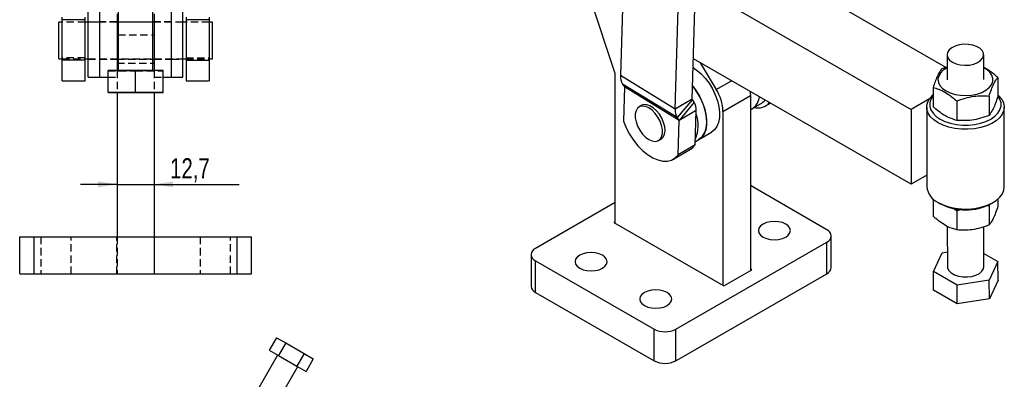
# Model space of a CAD drawing. Extents: x 144 to 818, y 5 to 576.
# Tile 34 of 49: x 479 to 818, y 221 to 346. Entities that reach past the tile are written whole.
import ezdxf

# ---------------------------------------------------------------- set-up
doc = ezdxf.new("R2010")
doc.units = 0
doc.header["$LTSCALE"] = 2
doc.linetypes.add('HIDDEN', pattern=[1.905, 1.27, -0.635])
doc.layers.get('0').update_dxf_attribs({"linetype": 'CONTINUOUS'})
doc.styles.add('SLDTEXTSTYLE0', font='TXT', dxfattribs={"width": 0.75})
doc.dimstyles.new('SLDDIMSTYLE2', dxfattribs={"dimtxt": 7, "dimasz": 6.604, "dimexe": 0, "dimexo": 0.0625, "dimgap": 1.75, "dimtad": 1, "dimdec": 3, "dimrnd": 1e-09, "dimzin": 12, "dimtxsty": 'SLDTEXTSTYLE0', "dimsah": 1, "dimcen": 0.09, "dimazin": 3, "dimtfac": 1, "dimtdec": 3, "dimtmove": 0, "dimatfit": 3, "dimtolj": 1, "dimtzin": 12})

# ---------------------------------------------------------------- blocks, each defined once
blk = doc.blocks.new('_D_5')
at = {"color": 179, "linetype": 'CONTINUOUS'}
for p, q in [((512.2, 288.83), (499.5, 288.83)), ((512.2, 288.83), (524.9, 288.83)), ((524.9, 288.83), (554.26, 288.83))]:
    blk.add_line(p, q, dxfattribs=at)
for points in [[(512.2, 288.83), (505.59, 289.85), (505.59, 287.82)], [(524.9, 288.83), (531.5, 287.82), (531.5, 289.85)]]:
    blk.add_solid(points, dxfattribs=at)
at = {"color": 179, "linetype": 'CONTINUOUS', "insert": (530.47, 297.86, -36.79), "char_height": 7, "attachment_point": 1, "style": 'SLDTEXTSTYLE0'}
blk.add_mtext('12,7', dxfattribs=at)

msp = doc.modelspace()

# ---------------------------------------------------------------- linework, layer by layer
at = {"color": 7, "linetype": 'CONTINUOUS'}
for p, q in [((687.6418, 388.0725), (685.858, 326.423)), ((710.6617, 318.2084), (712.4454, 379.8578)), ((704.7536, 314.7978), (706.5374, 376.4472)), ((741.382, 361.9712), (798.2385, 329.2412)), ((711.7999, 357.5464), (786.1595, 314.7405)), ((502.1987, 325.8042), (502.1987, 351.2041)), ((506.1987, 325.8042), (506.1987, 351.2041)), ((530.8987, 325.8042), (530.8987, 351.2041)), ((534.8987, 325.8042), (534.8987, 351.2041)), ((684.017, 327.0692), (675.6323, 352.5894)), ((512.1987, 347.7453), (512.1987, 340.4869)), ((512.5487, 349.0914), (512.5487, 328.102)), ((524.5487, 328.102), (524.5487, 349.0914)), ((524.8987, 347.7453), (524.8987, 340.4869)), ((493.1612, 344.8542), (492.0487, 344.8542)), ((492.0487, 332.1541), (492.0487, 344.8542)), ((501.0987, 345.708), (493.1612, 345.708)), ((493.1612, 331.6905), (493.1612, 345.708)), ((501.0987, 345.708), (501.0987, 346.5423)), ((501.0987, 331.6905), (501.0987, 345.708)), ((502.1987, 344.8542), (501.0987, 344.8542)), ((535.9987, 344.8542), (534.8987, 344.8542)), ((535.9987, 346.5423), (535.9987, 345.708)), ((543.9362, 345.708), (535.9987, 345.708)), ((535.9987, 345.708), (535.9987, 331.6905)), ((543.9362, 345.708), (543.9362, 331.6905)), ((545.0487, 344.8542), (543.9362, 344.8542)), ((545.0487, 332.1541), (545.0487, 344.8542)), ((512.1987, 340.4869), (512.1987, 328.1017)), ((524.8987, 340.4869), (524.8987, 328.1017)), ((798.5775, 333.5849), (798.588, 324.9837)), ((811.2196, 324.9991), (811.2091, 333.6003)), ((492.0487, 332.1541), (493.1612, 332.1541)), ((501.0987, 331.6905), (493.1612, 331.6905)), ((493.1612, 324.6038), (493.1612, 331.6905)), ((501.0987, 332.1541), (502.1987, 332.1541)), ((501.0987, 324.6038), (501.0987, 331.6905)), ((534.8987, 332.1541), (535.9987, 332.1541)), ((535.9987, 331.6905), (543.9362, 331.6905)), ((535.9987, 331.6905), (535.9987, 324.6038)), ((543.9362, 332.1541), (545.0487, 332.1541)), ((543.9362, 331.6905), (543.9362, 324.6038)), ((786.1909, 288.9369), (711.066, 332.1833)), ((713.3794, 330.8516), (718.9098, 321.6068)), ((518.5487, 328.1068), (509.0487, 328.0991)), ((509.0487, 320.5991), (509.0487, 328.0991)), ((518.5487, 320.6068), (518.5487, 328.1068)), ((528.0487, 328.0991), (518.5487, 328.1068)), ((528.0487, 320.5991), (528.0487, 328.0991)), ((684.017, 275.3692), (684.017, 327.0692)), ((704.7536, 314.7978), (685.858, 326.423)), ((798.5827, 329.3624), (796.74, 328.7135)), ((493.1612, 324.6038), (501.0987, 324.6038)), ((502.1987, 325.8042), (506.1987, 325.8042)), ((506.1987, 325.8042), (509.0487, 325.8042)), ((528.0487, 325.8042), (530.8987, 325.8042)), ((530.8987, 325.8042), (534.8987, 325.8042)), ((535.9987, 324.6038), (543.9362, 324.6038)), ((705.4569, 311.8649), (686.5613, 323.4901)), ((686.5613, 323.4901), (687.1999, 322.5496)), ((816.0585, 325.7452), (816.0666, 319.1002)), ((518.5487, 320.6068), (509.0487, 320.5991)), ((509.0487, 320.5991), (509.0487, 320.5837)), ((509.0487, 320.5837), (518.5487, 320.5759)), ((512.1987, 320.5811), (512.1987, 270.6649)), ((528.0487, 320.5991), (518.5487, 320.6068)), ((518.5487, 320.5759), (528.0487, 320.5837)), ((524.8987, 320.5811), (524.8987, 270.6649)), ((528.0487, 320.5837), (528.0487, 320.5991)), ((687.2087, 322.5131), (686.8658, 310.6627)), ((706.0955, 310.9243), (687.1999, 322.5496)), ((706.1043, 310.8878), (687.2087, 322.5131)), ((721.2331, 314.0269), (730.686, 319.4839)), ((730.686, 319.4839), (730.686, 259.0411)), ((793.7514, 322.2814), (793.7595, 315.6364)), ((693.5485, 316.2892), (692.3002, 315.5685)), ((710.6617, 318.2084), (704.7536, 314.7978)), ((710.6704, 318.1719), (705.4569, 311.8649)), ((711.3091, 317.2314), (706.0955, 310.9243)), ((711.3091, 317.2314), (710.6704, 318.1719)), ((731.2426, 314.8954), (734.2199, 316.6141)), ((736.0021, 315.9526), (737.6292, 316.8919)), ((792.527, 318.4164), (786.1595, 314.7405)), ((801.9164, 317.5811), (801.9245, 310.9361)), ((813.0699, 319.3131), (813.0781, 312.6681)), ((712.0123, 314.2985), (706.1043, 310.8878)), ((711.6695, 302.4481), (712.0123, 314.2985)), ((721.2331, 314.0269), (721.2331, 253.8848)), ((730.686, 314.5741), (731.2426, 314.8954)), ((786.1595, 314.7405), (786.1909, 288.9369)), ((791.5469, 315.5138), (791.5805, 287.9899)), ((818.3173, 288.0225), (818.2837, 315.5464)), ((706.0955, 310.9243), (705.4569, 311.8649)), ((705.7614, 299.0375), (706.1043, 310.8878)), ((712.8578, 304.2821), (717.3238, 306.8602)), ((698.9838, 303.9908), (700.2322, 304.7115)), ((711.6695, 302.4481), (705.7614, 299.0375)), ((711.7032, 303.6155), (712.8578, 304.2821)), ((704.1171, 297.5458), (710.0252, 300.9565)), ((791.5755, 292.0453), (786.1909, 288.9369)), ((757.0351, 273.1778), (730.686, 288.3888)), ((684.017, 282.588), (656.5515, 266.7325)), ((793.7984, 283.746), (793.8057, 277.7911)), ((795.4812, 282.5577), (796.2277, 282.1266)), ((813.1161, 281.4677), (813.3289, 282.0771)), ((813.6844, 282.1479), (814.4299, 282.5808)), ((816.1097, 283.7732), (816.1128, 281.2549)), ((801.03, 280.4796), (801.9625, 279.7358)), ((801.9625, 279.7358), (803.2902, 280.1942)), ((801.9625, 279.7358), (801.9706, 273.0908)), ((812.396, 281.4976), (813.1161, 281.4677)), ((813.1161, 281.4677), (813.1242, 274.8227)), ((684.017, 275.9278), (683.5332, 275.6485)), ((683.5332, 275.6485), (721.4936, 253.7344)), ((798.6498, 274.3221), (798.6667, 260.4746)), ((811.2982, 260.49), (811.2815, 274.1865)), ((478.5487, 257.9649), (478.5487, 270.6649)), ((478.5487, 270.6649), (483.5487, 270.6649)), ((483.5487, 257.9649), (483.5487, 270.6649)), ((483.5487, 270.6649), (553.5487, 270.6649)), ((553.5487, 257.9649), (553.5487, 270.6649)), ((553.5487, 270.6649), (558.5487, 270.6649)), ((558.5487, 257.9649), (558.5487, 270.6649)), ((704.9324, 238.8028), (757.0351, 268.881)), ((757.0351, 257.9651), (757.0351, 268.881)), ((758.5766, 260.1135), (758.5766, 271.0294)), ((793.8289, 258.7504), (796.8175, 265.1826)), ((796.8175, 265.1826), (798.6606, 265.4688)), ((655.0099, 264.5841), (655.0099, 253.6682)), ((656.5515, 262.4356), (697.4892, 238.8028)), ((656.5515, 251.5198), (656.5515, 262.4356)), ((811.2927, 265.0023), (816.136, 262.2142)), ((816.136, 262.2142), (813.1474, 255.7821)), ((816.1439, 255.7633), (816.136, 262.2142)), ((721.4936, 253.7344), (731.1698, 259.3204)), ((731.1698, 259.3204), (730.686, 259.5997)), ((801.9939, 254.0502), (793.8289, 258.7504)), ((793.8368, 252.2995), (793.8289, 258.7504)), ((478.5487, 257.9649), (483.5487, 257.9649)), ((483.5487, 257.9649), (553.5487, 257.9649)), ((553.5487, 257.9649), (558.5487, 257.9649)), ((704.9324, 227.8869), (757.0351, 257.9651)), ((813.1474, 255.7821), (801.9939, 254.0502)), ((813.1553, 249.3312), (813.1474, 255.7821)), ((816.1439, 255.7633), (813.1553, 249.3312)), ((656.5515, 251.5198), (697.4892, 227.8869)), ((802.0017, 247.5993), (793.8368, 252.2995)), ((802.0017, 247.5993), (801.9939, 254.0502)), ((813.1553, 249.3312), (802.0017, 247.5993)), ((697.4892, 227.8869), (697.4892, 238.8028)), ((704.9324, 227.8869), (704.9324, 238.8028)), ((567.1893, 235.868), (564.6893, 231.5379)), ((567.1893, 235.868), (570.3559, 234.0398)), ((564.6893, 231.5379), (567.8559, 229.7096)), ((570.3559, 234.0398), (567.8559, 229.7096)), ((570.3559, 234.0398), (576.6892, 230.3832)), ((567.5585, 229.8814), (560.5585, 217.757)), ((567.8559, 229.7096), (574.1892, 226.0531)), ((576.6892, 230.3832), (574.1892, 226.0531)), ((576.6892, 230.3832), (579.8559, 228.5549)), ((579.8559, 228.5549), (577.3559, 224.2248)), ((567.4867, 213.757), (574.4867, 225.8814)), ((574.1892, 226.0531), (577.3559, 224.2248))]:
    msp.add_line(p, q, dxfattribs=at)
at = {"color": 7, "linetype": 'HIDDEN'}
for p, q in [((493.1612, 345.708), (493.1612, 346.5423)), ((501.0987, 344.9042), (493.1612, 344.9042)), ((501.0987, 344.8542), (493.1612, 344.8542)), ((506.1987, 344.9042), (502.1987, 344.9042)), ((534.8987, 344.8542), (502.1987, 344.8542)), ((512.1987, 344.9541), (506.1987, 344.9541)), ((524.8987, 344.9042), (512.1987, 344.9042)), ((530.8987, 344.9541), (524.8987, 344.9541)), ((534.8987, 344.9042), (530.8987, 344.9042)), ((543.9362, 344.9042), (535.9987, 344.9042)), ((543.9362, 344.8542), (535.9987, 344.8542)), ((543.9362, 346.5423), (543.9362, 345.708)), ((512.5487, 340.4869), (524.5487, 340.4869)), ((501.0987, 332.5247), (493.1612, 332.5247)), ((493.1612, 332.1541), (501.0987, 332.1541)), ((493.1612, 332.1042), (501.0987, 332.1042)), ((502.1987, 332.1541), (534.8987, 332.1541)), ((502.1987, 332.1042), (506.1987, 332.1042)), ((506.1987, 332.0542), (512.1987, 332.0542)), ((512.1987, 332.1042), (524.8987, 332.1042)), ((512.1987, 330.6649), (524.8987, 330.6649)), ((524.8987, 332.0542), (530.8987, 332.0542)), ((530.8987, 332.1042), (534.8987, 332.1042)), ((535.9987, 332.5247), (543.9362, 332.5247)), ((535.9987, 332.1541), (543.9362, 332.1541)), ((535.9987, 332.1042), (543.9362, 332.1042)), ((509.0487, 328.0837), (518.5487, 328.0759)), ((512.1987, 328.1017), (512.1987, 320.5811)), ((512.5487, 328.102), (512.5487, 328.0914)), ((518.5487, 328.0759), (528.0487, 328.0837)), ((524.5487, 328.0914), (524.5487, 328.102)), ((524.8987, 328.1017), (524.8987, 320.5811)), ((509.0487, 325.8042), (512.1987, 325.8042)), ((524.8987, 325.8042), (528.0487, 325.8042)), ((518.5487, 320.5759), (518.5487, 320.6068)), ((483.5487, 257.9649), (483.5487, 270.6649)), ((485.7987, 270.6649), (485.7987, 257.9649)), ((496.2987, 257.9649), (496.2987, 270.6649)), ((512.0487, 257.9649), (512.0487, 270.6649)), ((512.1987, 270.6649), (512.1987, 257.9649)), ((524.8987, 270.6649), (524.8987, 257.9649)), ((525.0487, 257.9649), (525.0487, 270.6649)), ((540.7987, 270.6649), (540.7987, 257.9649)), ((551.2987, 257.9649), (551.2987, 270.6649)), ((553.5487, 257.9649), (553.5487, 270.6649))]:
    msp.add_line(p, q, dxfattribs=at)
at = {"color": 8, "linetype": 'CONTINUOUS'}
for p, q in [((512.1987, 340.4869), (512.5487, 340.4869)), ((524.5487, 340.4869), (524.8987, 340.4869)), ((718.9098, 321.6068), (724.1669, 324.6416))]:
    msp.add_line(p, q, dxfattribs=at)
at = {"color": 7, "linetype": 'CONTINUOUS', "flags": 128}
for points in [[(800.4274, 331.0145), (801.6783, 330.4561), (803.1313, 330.0949), (804.6949, 329.9534), (806.2711, 330.0405), (807.7606, 330.3509), (809.07, 330.865), (810.117, 331.5504), (810.8357, 332.3642), (811.1811, 333.2551), (811.1313, 334.1673), (810.6897, 335.0433), (809.8838, 335.8282), (808.7643, 336.4726), (807.4016, 336.9361), (805.8813, 337.1895), (804.299, 337.2169), (802.7539, 337.0165), (801.3433, 336.601), (800.1558, 335.9965), (799.2659, 335.241), (798.7296, 334.3818), (798.5806, 333.4731), (798.8283, 332.5719), (799.457, 331.7348), (800.4274, 331.0145)], [(710.9783, 329.1515), (712.0308, 328.4322), (713.591, 327.1048), (715.0662, 325.5281), (716.4142, 323.7474), (717.596, 321.814), (718.5777, 319.7834), (719.3311, 317.7142), (719.8344, 315.6658), (720.0733, 313.6971), (720.0407, 311.8648), (719.7378, 310.2216), (719.1731, 308.8148), (718.3629, 307.6848), (717.3306, 306.8641), (717.3238, 306.8602)], [(798.5831, 329.0543), (798.5528, 329.0386), (797.2677, 328.2176), (796.2953, 327.2646), (795.6753, 326.2184), (795.4332, 325.1221), (795.5787, 324.0203), (796.106, 322.9584), (796.9935, 321.9796), (798.2049, 321.1242)], [(798.2049, 321.1242), (799.6905, 320.4271), (801.3895, 319.9169), (803.2325, 319.6144), (805.1438, 319.532), (807.0453, 319.6732), (808.8591, 320.0321), (810.5111, 320.594), (811.9334, 321.3359), (813.0679, 322.2275), (813.8683, 323.2323), (814.3016, 324.3091), (814.3501, 325.4138), (814.012, 326.5012), (813.3009, 327.5268), (812.2461, 328.4486), (811.2146, 329.0697)], [(712.8578, 304.2821), (713.2702, 304.5515), (714.2236, 305.4897), (714.9454, 306.7262), (715.4149, 308.2255), (715.6185, 309.9444), (715.5505, 311.8334), (715.2127, 313.8383), (714.6149, 315.9014), (713.7743, 317.9633), (712.715, 319.9646), (711.4676, 321.8479), (710.7922, 322.7185)], [(710.7922, 322.7185), (711.9482, 321.1693), (713.1301, 319.2359), (714.1118, 317.2053), (714.8651, 315.1361), (715.3685, 313.0876), (715.6073, 311.119), (715.5748, 309.2867), (715.2718, 307.6435), (714.7071, 306.2366), (713.897, 305.1066), (712.8646, 304.286), (712.8578, 304.2821)], [(730.5859, 320.9465), (730.6477, 320.3772), (730.686, 319.4839)], [(795.4624, 310.073), (794.0009, 311.0712), (792.8533, 312.1976), (792.0527, 313.4199), (791.6221, 314.7029), (791.574, 316.0096), (791.9097, 317.3026), (792.6195, 318.5446), (793.6831, 319.6999), (793.7545, 319.7631)], [(793.755, 319.3848), (793.7524, 319.3816), (793.0182, 318.2181), (792.6454, 316.999), (792.6454, 315.7614), (793.0181, 314.543), (793.7524, 313.3806), (794.8258, 312.3097), (796.2057, 311.3628)], [(816.0658, 319.7903), (816.4451, 319.4399), (817.4227, 318.2613), (818.0405, 317.0041), (818.2807, 315.7045), (818.1364, 314.3999), (817.6118, 313.1279), (816.7219, 311.9249), (815.4923, 310.8256), (813.9585, 309.8617), (812.1645, 309.0609), (810.162, 308.4461), (808.0085, 308.0352), (805.7661, 307.8398), (803.4991, 307.8657), (801.2729, 308.1121), (799.1515, 308.5719), (797.196, 309.2319), (795.4624, 310.073)], [(796.2057, 311.3628), (797.8502, 310.5687), (799.7094, 309.9514), (801.7267, 309.5298), (803.8409, 309.3166), (805.9877, 309.3184), (808.1018, 309.535), (810.1192, 309.9599), (811.9783, 310.5802), (813.6229, 311.377), (815.0028, 312.3262), (816.0762, 313.3988), (816.8104, 314.5623), (817.1832, 315.7814), (817.1832, 317.019), (816.8104, 318.2374), (816.0762, 319.3998), (816.0663, 319.412)], [(699.3916, 304.2262), (699.93, 304.4793), (700.6131, 305.151), (701.0554, 306.1195), (701.2312, 307.3285), (701.1302, 308.7077), (700.7585, 310.1771), (700.1375, 311.6511), (699.3034, 313.0441), (698.3047, 314.2752), (697.1993, 315.2728), (696.0515, 315.979), (694.928, 316.3526), (693.8942, 316.3721), (693.0101, 316.0362), (692.708, 315.8039)], [(695.642, 304.3217), (696.7731, 303.8274), (697.8385, 303.6789), (698.7762, 303.885), (699.5318, 304.4337), (700.0613, 305.2931), (700.334, 306.4132), (700.334, 307.7289), (700.0613, 309.1639), (699.5318, 310.6346), (698.7762, 312.0557), (697.8385, 313.3444), (696.7731, 314.426), (695.642, 315.2376), (694.5109, 315.732), (693.4455, 315.8804), (692.5078, 315.6743), (691.7522, 315.1257), (691.2227, 314.2663), (690.95, 313.1462), (690.95, 311.8304), (691.2227, 310.3955), (691.7522, 308.9247), (692.5078, 307.5037), (693.4455, 306.2149), (694.5109, 305.1333), (695.642, 304.3217)], [(686.8658, 310.6627), (687.7956, 308.387), (688.9589, 306.1753), (690.3245, 304.087), (691.8558, 302.1782), (693.5114, 300.5003), (695.247, 299.0984), (697.0159, 298.0102), (698.7704, 297.2648), (700.4636, 296.8824), (702.0498, 296.8732), (703.4864, 297.2375), (704.7348, 297.9654), (705.7614, 299.0375)], [(710.0252, 300.9565), (710.6428, 301.3761), (711.6695, 302.4481)], [(795.496, 282.5492), (797.2295, 281.708), (799.1851, 281.048), (801.3065, 280.5883), (803.5327, 280.3419), (805.7996, 280.316), (808.0421, 280.5113), (810.1956, 280.9222), (812.1981, 281.537), (813.9921, 282.3378), (815.5259, 283.3018), (816.7555, 284.401), (817.6454, 285.604), (818.17, 286.8761), (818.3173, 288.0225)], [(742.8929, 270.5997), (743.7711, 271.2604), (744.3232, 272.0299), (744.5115, 272.8556), (744.3232, 273.6813), (743.7712, 274.4507), (742.8929, 275.1114), (741.7484, 275.6184), (740.4155, 275.9371), (738.9852, 276.0458), (737.5549, 275.9371), (736.2221, 275.6184), (735.0775, 275.1114), (734.1993, 274.4507), (733.6472, 273.6813), (733.4589, 272.8556), (733.6472, 272.0299), (734.1993, 271.2604), (735.0775, 270.5997), (736.2221, 270.0927), (737.5549, 269.774), (738.9852, 269.6653), (740.4155, 269.774), (741.7484, 270.0927), (742.8929, 270.5997)], [(679.6255, 259.8575), (680.5037, 260.5182), (681.0558, 261.2877), (681.2441, 262.1134), (681.0558, 262.9391), (680.5037, 263.7085), (679.6255, 264.3692), (678.4809, 264.8762), (677.1481, 265.1949), (675.7178, 265.3036), (674.2875, 265.1949), (672.9546, 264.8762), (671.8101, 264.3692), (670.9318, 263.7085), (670.3798, 262.9391), (670.1915, 262.1134), (670.3798, 261.2877), (670.9318, 260.5182), (671.8101, 259.8575), (672.9546, 259.3505), (674.2875, 259.0318), (675.7178, 258.9231), (677.1481, 259.0318), (678.4809, 259.3505), (679.6255, 259.8575)], [(798.6667, 260.4746), (798.7444, 259.9077), (799.1861, 259.0316), (799.992, 258.2467), (801.1115, 257.6023), (802.4741, 257.1388), (803.9944, 256.8855), (805.5768, 256.8581), (807.1218, 257.0584), (808.5325, 257.4739), (809.72, 258.0784), (810.6099, 258.834), (811.1461, 259.6931), (811.2982, 260.49)], [(701.9552, 246.9668), (702.8334, 247.6276), (703.3855, 248.397), (703.5738, 249.2227), (703.3855, 250.0484), (702.8334, 250.8178), (701.9552, 251.4786), (700.8106, 251.9856), (699.4778, 252.3043), (698.0475, 252.413), (696.6171, 252.3043), (695.2843, 251.9856), (694.1398, 251.4786), (693.2615, 250.8178), (692.7094, 250.0484), (692.5211, 249.2227), (692.7094, 248.397), (693.2615, 247.6276), (694.1398, 246.9668), (695.2843, 246.4598), (696.6171, 246.1411), (698.0475, 246.0324), (699.4778, 246.1411), (700.8106, 246.4598), (701.9552, 246.9668)]]:
    msp.add_lwpolyline(points, dxfattribs=at)
at = {"color": 7, "linetype": 'HIDDEN', "flags": 128}
msp.add_lwpolyline([(524.5487, 328.0914), (524.3983, 328.0895), (523.9545, 328.0877), (523.2397, 328.0861), (522.2896, 328.0848), (521.152, 328.0838), (519.8838, 328.0831), (518.5487, 328.0829), (517.2136, 328.0831), (515.9454, 328.0838), (514.8078, 328.0848), (513.8577, 328.0861), (513.1429, 328.0877), (512.6991, 328.0895), (512.5487, 328.0914), (512.6991, 328.0933), (513.1429, 328.0951), (513.8577, 328.0967), (514.8078, 328.098), (515.9454, 328.099), (517.2136, 328.0996), (518.5487, 328.0998), (519.8838, 328.0996), (521.152, 328.099), (522.2896, 328.098), (523.2397, 328.0967), (523.9545, 328.0951), (524.3983, 328.0933), (524.5487, 328.0914)], dxfattribs=at)
at = {"color": 7, "linetype": 'CONTINUOUS'}
for centre, radius, start, end in [((690.8081, 326.0592), 4.9634, 175.796384, 211.171398), ((687.1471, 322.5176), 0.0618, 355.80227, 31.168021), ((705.9298, 313.4823), 15.313, 2.038002, 32.043291), ((710.7233, 318.2039), 0.0617, 175.794848, 211.173194), ((707.0622, 314.6623), 4.9635, 355.796516, 31.171198), ((727.9117, 319.8702), 5.987, 303.804807, 352.322857), ((728.0408, 319.7897), 5.8486, 303.19235, 352.935314), ((733.1257, 320.9759), 5.7522, 257.674833, 317.086805), ((731.8136, 320.7152), 4.7549, 300.402124, 325.101403), ((709.7037, 314.4339), 4.9635, 175.796451, 211.171364), ((700.948, 309.1306), 11.7271, 336.83237, 19.853005), ((706.0427, 310.8924), 0.0617, 355.795349, 31.173833), ((798.2754, 288.6787), 6.7303, 185.874146, 245.60828), ((804.9353, 298.6521), 18.6798, 242.262855, 297.928683), ((756.2196, 271.0294), 2.298, 290.783416, 69.216621), ((657.3669, 264.5841), 2.298, 110.783416, 249.216621), ((755.9426, 260.3762), 2.6471, 294.374703, 354.305188), ((657.6439, 253.9309), 2.647, 185.694749, 245.625469), ((701.2108, 245.9854), 8.0896, 242.609653, 297.390335), ((701.2108, 235.0696), 8.0896, 242.609653, 297.390335)]:
    msp.add_arc(centre, radius, start, end, dxfattribs=at)
for points, knots in [([(796.74, 328.7135), (796.4804, 328.3661), (795.9555, 327.6636), (795.1783, 326.1472), (794.4358, 324.3199), (793.981, 322.965), (793.7514, 322.2814)], [0, 0, 0, 0, 0.26460589, 0.53494949, 0.765344, 1, 1, 1, 1]), ([(816.0585, 325.7452), (815.0416, 326.6307), (813.4467, 328.0196), (811.8083, 328.8939), (811.2144, 329.2108)], [0, 0, 0, 0, 0.637553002, 1, 1, 1, 1]), ([(813.0699, 319.3131), (813.3291, 320.0821), (813.853, 321.6369), (814.6298, 323.465), (815.3727, 324.8348), (815.8285, 325.4399), (816.0585, 325.7452)], [0, 0, 0, 0, 0.26460556, 0.53494916, 0.76534417, 1, 1, 1, 1]), ([(793.7514, 322.2814), (794.0549, 322.2029), (795.0272, 321.9513), (796.7271, 321.304), (799.1903, 319.9191), (800.9001, 318.4528), (801.9164, 317.5811)], [0, 0, 0, 0, 0.11403959, 0.36536085, 0.62276101, 1, 1, 1, 1]), ([(801.9164, 317.5811), (802.8842, 317.9422), (804.8408, 318.6723), (807.7403, 319.2785), (810.5125, 319.4801), (812.2123, 319.3691), (813.0699, 319.3131)], [0, 0, 0, 0, 0.26460563, 0.53494963, 0.76534421, 1, 1, 1, 1]), ([(816.0666, 319.1002), (815.8075, 318.3312), (815.2836, 316.7764), (814.5068, 314.9482), (813.7638, 313.5785), (813.308, 312.9734), (813.0781, 312.6681)], [0, 0, 0, 0, 0.26460555, 0.53494913, 0.76534348, 1, 1, 1, 1]), ([(801.9245, 310.9361), (800.9089, 311.2342), (799.2175, 311.7306), (796.755, 313.1743), (795.0534, 314.4818), (794.0633, 315.3654), (793.7595, 315.6364)], [0, 0, 0, 0, 0.377237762, 0.628208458, 0.885959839, 1, 1, 1, 1]), ([(813.0781, 312.6681), (812.1103, 312.307), (810.1537, 311.5769), (807.2542, 310.9707), (804.482, 310.7691), (802.7822, 310.8801), (801.9245, 310.9361)], [0, 0, 0, 0, 0.2646063, 0.53494966, 0.76534425, 1, 1, 1, 1]), ([(816.1128, 281.2549), (815.8536, 280.4858), (815.3298, 278.931), (814.553, 277.1029), (813.81, 275.7332), (813.3542, 275.1281), (813.1242, 274.8227)], [0, 0, 0, 0, 0.26460567, 0.5349499, 0.76534431, 1, 1, 1, 1]), ([(801.9706, 273.0908), (800.955, 273.3889), (799.2637, 273.8852), (796.8012, 275.329), (795.0996, 276.6365), (794.1094, 277.52), (793.8057, 277.7911)], [0, 0, 0, 0, 0.37723705, 0.6282094, 0.88596099, 1, 1, 1, 1]), ([(813.1242, 274.8227), (812.1564, 274.4616), (810.1998, 273.7316), (807.3003, 273.1254), (804.5281, 272.9238), (802.8283, 273.0348), (801.9706, 273.0908)], [0, 0, 0, 0, 0.26460563, 0.53494963, 0.76534427, 1, 1, 1, 1])]:
    msp.add_open_spline(points, degree=3, knots=knots, dxfattribs=at)

# ---------------------------------------------------------------- dimensions: what is measured, and where the dimension line sits
at = {"color": 179, "linetype": 'CONTINUOUS'}
dim = msp.add_linear_dim(base=(524.8987, 288.8324), p1=(512.1987, 257.9649), p2=(524.8987, 257.9649), dimstyle='SLDDIMSTYLE2', dxfattribs=at)
dim.commit()
dim.dimension.update_dxf_attribs({"geometry": '_D_5', "text_midpoint": (542.3644, 288.8324), "dimtype": 160})

doc.saveas('drawing.dxf')
